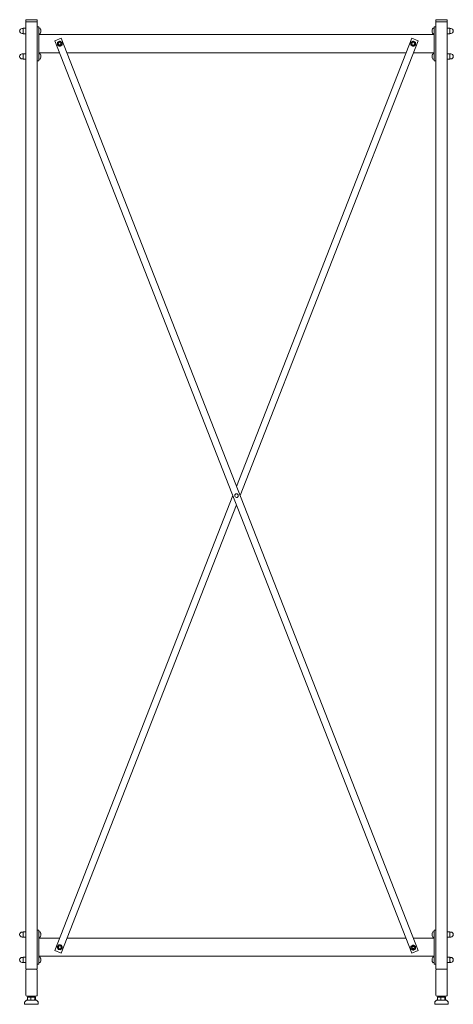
# Model space of a CAD drawing. Header units: millimetres. Extents: x -2180 to -1223, y -787 to 1385.
import ezdxf

# ---------------------------------------------------------------- set-up
doc = ezdxf.new("R2010")
doc.units = ezdxf.units.MM

msp = doc.modelspace()

# ---------------------------------------------------------------- linework, layer by layer
at = {"color": 0, "linetype": 'Continuous', "lineweight": 0}
for p, q in [((-2166.5, 1379.6), (-2164, 1379.6)), ((-2166.5, -709.4), (-2166.5, 1379.6)), ((-2166.4, 1383.6), (-2166.4, 1379.6)), ((-2163.9, 1384.6), (-2165.4, 1384.6)), ((-2144, 1379.6), (-2164, 1379.6)), ((-2163.9, 1384.6), (-2143.9, 1384.6)), ((-2144, 1379.6), (-2142.1, 1379.6)), ((-2142.4, 1384.6), (-2143.9, 1384.6)), ((-2142.1, 1379.6), (-2141.4, 1379.6)), ((-2141.5, -709.4), (-2141.5, 1379.6)), ((-2141.5, 1369.1), (-2137.5, 1369.1)), ((-2141.4, 1383.6), (-2141.4, 1379.6)), ((-2137.5, 1369.1), (-2137.5, 1358.1)), ((-1265.5, 1358.1), (-1265.5, 1369.1)), ((-1261.5, 1369.1), (-1265.5, 1369.1)), ((-1261.5, 1379.6), (-1259, 1379.6)), ((-1261.5, -709.4), (-1261.5, 1379.6)), ((-1261.4, 1383.6), (-1261.4, 1379.6)), ((-1258.9, 1384.6), (-1260.4, 1384.6)), ((-1239, 1379.6), (-1259, 1379.6)), ((-1258.9, 1384.6), (-1238.9, 1384.6)), ((-1239, 1379.6), (-1237.1, 1379.6)), ((-1237.4, 1384.6), (-1238.9, 1384.6)), ((-1237.1, 1379.6), (-1236.4, 1379.6)), ((-1236.5, -709.4), (-1236.5, 1379.6)), ((-1236.4, 1383.6), (-1236.4, 1379.6)), ((-2174.5, 1365.1), (-2172.5, 1365.1)), ((-2174.5, 1354.1), (-2172.5, 1354.1)), ((-2172.5, 1359.6), (-2172.5, 1365.6)), ((-2172.5, 1365.6), (-2166.5, 1365.6)), ((-2172.5, 1353.6), (-2172.5, 1359.6)), ((-2172.5, 1353.6), (-2166.5, 1353.6)), ((-2137.5, 1365.6), (-2135.1, 1365.6)), ((-2137.5, 1305.1), (-2137.5, 1358.1)), ((-2137.5, 1353.6), (-2135.1, 1353.6)), ((-2137.5, 1351.6), (-1265.5, 1351.6)), ((-2133, 1360.7), (-2133, 1361.1)), ((-2133, 1359.7), (-2133, 1360.5)), ((-2133, 1358.6), (-2133, 1359.4)), ((-2133, 1358.1), (-2133, 1358.4)), ((-1270, 1360.9), (-1270, 1360.3)), ((-1270, 1360.3), (-1269.5, 1360.3)), ((-1269.5, 1358.9), (-1270, 1358.9)), ((-1270, 1358.9), (-1270, 1358.2)), ((-1269.5, 1362.7), (-1269.6, 1362.7)), ((-1269.6, 1356.5), (-1269.5, 1356.5)), ((-1265.5, 1365.6), (-1267.8, 1365.6)), ((-1265.5, 1353.6), (-1267.8, 1353.6)), ((-1265.5, 1358.1), (-1265.5, 1305.1)), ((-1230.5, 1365.6), (-1236.5, 1365.6)), ((-1230.5, 1353.6), (-1236.5, 1353.6)), ((-1230.5, 1365.6), (-1230.5, 1359.6)), ((-1228.5, 1365.1), (-1230.5, 1365.1)), ((-1230.5, 1359.6), (-1230.5, 1353.6)), ((-1228.5, 1354.1), (-1230.5, 1354.1)), ((-2088.1, 1343.6), (-2102.1, 1338.2)), ((-2102.1, 1338.2), (-1314.8, -674.3)), ((-1300.8, -668.9), (-2088.1, 1343.6)), ((-1314.8, 1343.6), (-1701.5, 355.2)), ((-1693.4, 334.7), (-1300.8, 1338.2)), ((-1300.8, 1338.2), (-1314.8, 1343.6)), ((-2174.5, 1309.1), (-2172.5, 1309.1)), ((-2172.5, 1303.6), (-2172.5, 1309.6)), ((-2172.5, 1309.6), (-2166.5, 1309.6)), ((-2172.5, 1297.6), (-2172.5, 1303.6)), ((-2137.5, 1311.6), (-2091.7, 1311.6)), ((-2137.5, 1309.6), (-2135.1, 1309.6)), ((-2137.5, 1305.1), (-2137.5, 1294.1)), ((-2133, 1304.7), (-2133, 1305.1)), ((-2133, 1303.7), (-2133, 1304.5)), ((-2133, 1302.6), (-2133, 1303.4)), ((-2075.6, 1311.6), (-1327.3, 1311.6)), ((-1311.2, 1311.6), (-1265.5, 1311.6)), ((-1270, 1304.9), (-1270, 1304.3)), ((-1270, 1304.3), (-1269.5, 1304.3)), ((-1269.5, 1306.7), (-1269.6, 1306.7)), ((-1265.5, 1309.6), (-1267.8, 1309.6)), ((-1265.5, 1294.1), (-1265.5, 1305.1)), ((-1230.5, 1309.6), (-1236.5, 1309.6)), ((-1230.5, 1309.6), (-1230.5, 1303.6)), ((-1228.5, 1309.1), (-1230.5, 1309.1)), ((-1230.5, 1303.6), (-1230.5, 1297.6)), ((-2174.5, 1298.1), (-2172.5, 1298.1)), ((-2172.5, 1297.6), (-2166.5, 1297.6)), ((-2141.5, 1294.1), (-2137.5, 1294.1)), ((-2137.5, 1297.6), (-2135.1, 1297.6)), ((-2133, 1302.1), (-2133, 1302.4)), ((-1269.5, 1302.9), (-1270, 1302.9)), ((-1270, 1302.9), (-1270, 1302.2)), ((-1269.6, 1300.5), (-1269.5, 1300.5)), ((-1265.5, 1297.6), (-1267.8, 1297.6)), ((-1261.5, 1294.1), (-1265.5, 1294.1)), ((-1230.5, 1297.6), (-1236.5, 1297.6)), ((-1228.5, 1298.1), (-1230.5, 1298.1)), ((-1709.5, 334.7), (-2102.1, -668.9)), ((-2088.1, -674.3), (-1701.5, 314.1)), ((-2174.5, -627.9), (-2172.5, -627.9)), ((-2172.5, -633.4), (-2172.5, -627.4)), ((-2172.5, -627.4), (-2166.5, -627.4)), ((-2141.5, -623.9), (-2137.5, -623.9)), ((-2137.5, -623.9), (-2137.5, -634.9)), ((-2137.5, -627.4), (-2135.1, -627.4)), ((-1265.5, -627.4), (-1267.8, -627.4)), ((-1265.5, -634.9), (-1265.5, -623.9)), ((-1261.5, -623.9), (-1265.5, -623.9)), ((-1230.5, -627.4), (-1236.5, -627.4)), ((-1230.5, -627.4), (-1230.5, -627.9)), ((-1230.5, -627.9), (-1230.5, -639.4)), ((-1228.5, -627.9), (-1230.5, -627.9)), ((-2174.5, -638.9), (-2172.5, -638.9)), ((-2172.5, -639.4), (-2172.5, -633.4)), ((-2172.5, -639.4), (-2166.5, -639.4)), ((-2137.5, -687.9), (-2137.5, -634.9)), ((-2137.5, -639.4), (-2135.1, -639.4)), ((-2137.5, -641.4), (-2091.4, -641.4)), ((-2133, -632.3), (-2133, -631.9)), ((-2133, -633.3), (-2133, -632.5)), ((-2133, -634.4), (-2133, -633.6)), ((-2133, -634.9), (-2133, -634.6)), ((-2075.3, -641.4), (-1327.7, -641.4)), ((-1311.6, -641.4), (-1265.5, -641.4)), ((-1270, -632.1), (-1270, -632.7)), ((-1270, -632.7), (-1269.5, -632.7)), ((-1269.5, -634.1), (-1270, -634.1)), ((-1270, -634.1), (-1270, -634.8)), ((-1269.5, -630.3), (-1269.6, -630.3)), ((-1269.6, -636.5), (-1269.5, -636.5)), ((-1265.5, -639.4), (-1267.8, -639.4)), ((-1265.5, -634.9), (-1265.5, -687.9)), ((-1230.5, -639.4), (-1236.5, -639.4)), ((-1228.5, -638.9), (-1230.5, -638.9)), ((-2102.1, -668.9), (-2088.1, -674.3)), ((-1314.8, -674.3), (-1300.8, -668.9)), ((-2174.5, -683.9), (-2172.5, -683.9)), ((-2174.5, -694.9), (-2172.5, -694.9)), ((-2172.5, -689.4), (-2172.5, -683.4)), ((-2172.5, -683.4), (-2166.5, -683.4)), ((-2172.5, -695.4), (-2172.5, -689.4)), ((-2137.5, -681.4), (-1265.5, -681.4)), ((-2137.5, -683.4), (-2135.1, -683.4)), ((-2137.5, -687.9), (-2137.5, -698.9)), ((-2133, -688.3), (-2133, -687.9)), ((-2133, -689.3), (-2133, -688.5)), ((-2133, -690.4), (-2133, -689.6)), ((-2133, -690.9), (-2133, -690.6)), ((-1270, -688.1), (-1270, -688.7)), ((-1270, -688.7), (-1269.5, -688.7)), ((-1269.5, -690.1), (-1270, -690.1)), ((-1270, -690.1), (-1270, -690.8)), ((-1269.5, -686.3), (-1269.6, -686.3)), ((-1269.6, -692.5), (-1269.5, -692.5)), ((-1265.5, -683.4), (-1267.8, -683.4)), ((-1265.5, -698.9), (-1265.5, -687.9)), ((-1230.5, -683.4), (-1236.5, -683.4)), ((-1230.5, -683.4), (-1230.5, -683.9)), ((-1229.8, -683.6), (-1230.5, -683.6)), ((-1230.5, -683.9), (-1230.5, -695.4)), ((-1229.8, -686.5), (-1230.5, -686.5)), ((-1229.8, -692.3), (-1230.5, -692.3)), ((-1229.6, -683.9), (-1229.8, -683.6)), ((-1229.6, -694.9), (-1229.8, -695.2)), ((-1228.5, -683.9), (-1229.6, -683.9)), ((-1228.5, -694.9), (-1229.6, -694.9)), ((-2172.5, -695.4), (-2166.5, -695.4)), ((-2166.6, -767), (-2166.6, -712)), ((-2166.5, -709.4), (-2164, -709.4)), ((-2164.1, -709.5), (-2144.1, -709.5)), ((-2144, -709.4), (-2164, -709.4)), ((-2144, -709.4), (-2164, -709.4)), ((-2144, -709.4), (-2141.5, -709.4)), ((-2141.6, -712), (-2141.6, -767)), ((-2141.5, -698.9), (-2137.5, -698.9)), ((-2141.5, -766.9), (-2141.5, -711.9)), ((-2141.4, -766.8), (-2141.4, -711.8)), ((-2137.5, -695.4), (-2135.1, -695.4)), ((-1265.5, -695.4), (-1267.8, -695.4)), ((-1261.5, -698.9), (-1265.5, -698.9)), ((-1261.6, -767), (-1261.6, -712)), ((-1261.5, -709.4), (-1259, -709.4)), ((-1259.1, -709.5), (-1239.1, -709.5)), ((-1239, -709.4), (-1259, -709.4)), ((-1239, -709.4), (-1259, -709.4)), ((-1239, -709.4), (-1236.5, -709.4)), ((-1236.6, -712), (-1236.6, -767)), ((-1230.5, -695.4), (-1236.5, -695.4)), ((-1236.5, -766.9), (-1236.5, -711.9)), ((-1236.4, -766.8), (-1236.4, -711.8)), ((-1229.8, -695.2), (-1230.5, -695.2)), ((-2165, -778.3), (-2168.7, -782)), ((-2165, -778.3), (-2147.4, -778.3)), ((-2144.1, -769.5), (-2164.1, -769.5)), ((-2162.6, -771.4), (-2162.9, -771.4)), ((-2162.9, -771.4), (-2162.9, -777.6)), ((-2155.4, -771.4), (-2162.6, -771.4)), ((-2162.6, -771.4), (-2162.6, -777.6)), ((-2162.1, -778.2), (-2162.2, -778.1)), ((-2161.8, -778.3), (-2162.1, -778.2)), ((-2159, -771.4), (-2159, -770.4)), ((-2159, -771.4), (-2159, -770.6)), ((-2159, -770.6), (-2157.8, -771.2)), ((-2146.8, -771.4), (-2155.4, -771.4)), ((-2155.4, -771.4), (-2155.4, -777.6)), ((-2149, -769.8), (-2149, -769.7)), ((-2149, -769.9), (-2149, -769.8)), ((-2149, -771.4), (-2149, -771.2)), ((-2147.4, -778.3), (-2143, -778.3)), ((-2145.4, -771.4), (-2146.8, -771.4)), ((-2146.8, -771.4), (-2146.8, -777.6)), ((-2146.1, -778.3), (-2145.9, -778.2)), ((-2145.9, -778.2), (-2145.7, -778.1)), ((-2145.1, -771.4), (-2145.4, -771.4)), ((-2145.4, -771.4), (-2145.4, -777.6)), ((-2145.1, -771.4), (-2145.1, -777.6)), ((-2143, -778.3), (-2139.3, -782)), ((-1260, -778.3), (-1263.7, -782)), ((-1260, -778.3), (-1242.4, -778.3)), ((-1239.1, -769.5), (-1259.1, -769.5)), ((-1257.6, -771.4), (-1257.9, -771.4)), ((-1257.9, -771.4), (-1257.9, -777.6)), ((-1250.4, -771.4), (-1257.6, -771.4)), ((-1257.6, -771.4), (-1257.6, -777.6)), ((-1257.1, -778.2), (-1257.2, -778.1)), ((-1256.8, -778.3), (-1257.1, -778.2)), ((-1254, -771.4), (-1254, -770.4)), ((-1254, -771.4), (-1254, -770.6)), ((-1254, -770.6), (-1252.8, -771.2)), ((-1241.8, -771.4), (-1250.4, -771.4)), ((-1250.4, -771.4), (-1250.4, -777.6)), ((-1244, -769.8), (-1244, -769.7)), ((-1244, -769.9), (-1244, -769.8)), ((-1244, -771.4), (-1244, -771.2)), ((-1242.4, -778.3), (-1238, -778.3)), ((-1240.4, -771.4), (-1241.8, -771.4)), ((-1241.8, -771.4), (-1241.8, -777.6)), ((-1241.1, -778.3), (-1240.9, -778.2)), ((-1240.9, -778.2), (-1240.7, -778.1)), ((-1240.1, -771.4), (-1240.4, -771.4)), ((-1240.4, -771.4), (-1240.4, -777.6)), ((-1240.1, -771.4), (-1240.1, -777.6)), ((-1238, -778.3), (-1234.3, -782)), ((-2169, -782.7), (-2169, -786.3)), ((-2168, -787.3), (-2145.7, -787.3)), ((-2145.7, -787.3), (-2140, -787.3)), ((-2139, -782.7), (-2139, -786.3)), ((-1264, -782.7), (-1264, -786.3)), ((-1263, -787.3), (-1240.7, -787.3)), ((-1240.7, -787.3), (-1235, -787.3)), ((-1234, -782.7), (-1234, -786.3))]:
    msp.add_line(p, q, dxfattribs=at)
at = {"color": 0, "linetype": 'Continuous', "lineweight": 0, "extrusion": (0, 0, -1)}
for centre, radius, start, end in [((2165.4, 1383.6), 1, 0, 90), ((2142.4, 1383.6), 1, 90, 180), ((1260.4, 1383.6), 1, 0, 90), ((1237.4, 1383.6), 1, 90, 180), ((2174.5, 1359.6), 5.5, 270, 90), ((2135.1, 1365), 0.54, 90, 144.7485), ((2135.1, 1354.1), 0.54, 215.2515, 270), ((2142.9, 1359.6), 10, 144.7485, 169.2842), ((2142.9, 1359.6), 10, 190.7158, 215.2515), ((1260.1, 1359.6), 9.97, 7.7067, 18.0605), ((1260.1, 1359.6), 9.97, 341.9395, 352.2933), ((1260.1, 1359.6), 10, 324.7485, 341.9181), ((1267.8, 1365), 0.54, 35.2515, 90), ((1267.8, 1354.1), 0.54, 270, 324.7485), ((1228.5, 1359.6), 5.5, 90, 270), ((2091.5, 1331.6), 5, 0, 60), ((2091.5, 1331.6), 5, 300, 0), ((2091.5, 1331.6), 5, 60, 120), ((2091.5, 1331.6), 2.5, 0, 180), ((2091.5, 1331.6), 2.5, 180, 0), ((2091.5, 1331.6), 5, 240, 300), ((2091.5, 1331.6), 5, 180, 240), ((1311.5, 1331.6), 5, 0, 60), ((1311.5, 1331.6), 5, 300, 0), ((1311.5, 1331.6), 3, 0, 180), ((1311.5, 1331.6), 3, 180, 0), ((1311.5, 1331.6), 5, 60, 120), ((1311.5, 1331.6), 5, 240, 300), ((1311.5, 1331.6), 5, 180, 240), ((2174.5, 1303.6), 5.5, 270, 90), ((2135.1, 1309), 0.54, 90, 144.7485), ((2142.9, 1303.6), 10, 144.7485, 169.2842), ((1260.1, 1303.6), 9.97, 7.7067, 18.0605), ((1267.8, 1309), 0.54, 35.2515, 90), ((1228.5, 1303.6), 5.5, 90, 270), ((2135.1, 1298.1), 0.54, 215.2515, 270), ((2142.9, 1303.6), 10, 190.7158, 215.2515), ((1260.1, 1303.6), 9.97, 341.9395, 352.2933), ((1260.1, 1303.6), 10, 324.7485, 341.9181), ((1267.8, 1298.1), 0.54, 270, 324.7485), ((2174.5, -633.4), 5.5, 270, 90), ((2135.1, -628), 0.54, 90, 144.7485), ((2142.9, -633.4), 10, 144.7485, 169.2842), ((1267.8, -628), 0.54, 35.2515, 90), ((1228.5, -633.4), 5.5, 90, 180), ((2135.1, -638.9), 0.54, 215.2515, 270), ((2142.9, -633.4), 10, 190.7158, 215.2515), ((1260.1, -633.4), 9.97, 7.7067, 18.0605), ((1260.1, -633.4), 9.97, 341.9395, 352.2933), ((1260.1, -633.4), 10, 324.7485, 341.9181), ((1267.8, -638.9), 0.54, 270, 324.7485), ((1228.5, -633.4), 5.5, 180, 270), ((2091.5, -661.4), 5, 337.4773, 37.4773), ((2091.5, -661.4), 5, 277.4773, 337.4773), ((2091.5, -661.4), 5, 37.4773, 97.4773), ((2091.5, -661.4), 3, 0, 180), ((2091.5, -661.4), 3, 180, 0), ((2091.5, -661.4), 5, 217.4773, 277.4773), ((2091.5, -661.4), 5, 97.4773, 157.4773), ((2091.5, -661.4), 5, 157.4773, 217.4773), ((1311.5, -662.3), 5, 0, 60), ((1311.5, -662.3), 5, 300, 0), ((1311.5, -662.3), 5, 60, 120), ((1311.5, -662.3), 2.5, 0, 180), ((1311.5, -662.3), 2.5, 180, 0), ((1311.5, -662.3), 5, 240, 300), ((1311.5, -661.4), 3, 222.5244, 317.4756), ((1311.5, -662.3), 5, 180, 240), ((2174.5, -689.4), 5.5, 270, 90), ((2135.1, -684), 0.54, 90, 144.7485), ((2142.9, -689.4), 10, 144.7485, 169.2842), ((2142.9, -689.4), 10, 190.7158, 215.2515), ((1260.1, -689.4), 9.97, 7.7067, 18.0605), ((1260.1, -689.4), 9.97, 341.9395, 352.2933), ((1260.1, -689.4), 10, 324.7485, 341.9181), ((1267.8, -684), 0.54, 35.2515, 90), ((1228.5, -689.4), 5.5, 90, 180), ((1228.5, -689.4), 5.5, 180, 270), ((2164.1, -712), 2.5, 0, 90), ((2144.1, -712), 2.5, 90, 180), ((2135.1, -694.9), 0.54, 215.2515, 270), ((1267.8, -694.9), 0.54, 270, 324.7485), ((1259.1, -712), 2.5, 0, 90), ((1239.1, -712), 2.5, 90, 180), ((2164.1, -767), 2.5, 270, 0), ((2144.1, -767), 2.5, 180, 270), ((1259.1, -767), 2.5, 270, 0), ((1239.1, -767), 2.5, 180, 270), ((2168, -782.7), 1, 360, 45), ((2168, -786.3), 1, 270, 360), ((2140, -786.3), 1, 180, 270), ((2140, -782.7), 1, 135, 180), ((1263, -782.7), 1, 360, 45), ((1263, -786.3), 1, 270, 0), ((1235, -786.3), 1, 180, 270), ((1235, -782.7), 1, 135, 180)]:
    msp.add_arc(centre, radius, start, end, dxfattribs=at)
at = {"color": 0, "linetype": 'Continuous', "lineweight": 0}
for centre, radius, start, end in [((-1260.1, 1359.6), 10, 144.7485, 161.9181), ((-2091.5, 1331.6), 3, 0, 180), ((-2091.5, 1331.6), 3, 180, 0), ((-2091.5, 1331.6), 5, 0, 60), ((-1311.5, 1331.6), 5, 0, 60), ((-1260.1, 1303.6), 10, 144.7485, 161.9181), ((-1701.5, 334.7), 4, 21.3655, 201.3655), ((-1701.5, 334.7), 4, 201.3655, 21.3655), ((-1260.1, -633.4), 10, 144.7485, 161.9181), ((-1311.5, -662.3), 3, 0, 180), ((-1311.5, -662.3), 3, 180, 0), ((-1311.5, -662.3), 5, 0, 60), ((-1260.1, -689.4), 10, 144.7485, 161.9181), ((-2164, -711.9), 2.5, 90, 136.6208), ((-2163.9, -711.8), 2.5, 106.2602, 136.6208), ((-2144, -711.9), 2.5, 0, 90), ((-2143.9, -711.8), 2.5, 0, 73.7398), ((-1259, -711.9), 2.5, 90, 136.6208), ((-1258.9, -711.8), 2.5, 106.2602, 136.6208), ((-1239, -711.9), 2.5, 0, 90), ((-1238.9, -711.8), 2.5, 0, 73.7398), ((-2144, -766.9), 2.5, 313.3792, 0), ((-2143.9, -766.8), 2.5, 313.3792, 0), ((-1239, -766.9), 2.5, 313.3792, 0), ((-1238.9, -766.8), 2.5, 313.3792, 0)]:
    msp.add_arc(centre, radius, start, end, dxfattribs=at)
for centre, major_axis, ratio, start_param, end_param in [((-2142.2, 1358.4), (8.71, 4.7), 0.34173, -0.254138, -0.110468), ((-2142.9, 1359.9), (9.97, 0), 0.924225, 0.134507, 0.315215), ((-2142.2, 1360.1), (-6.01, 7.85), 0.82712, -2.317764, -2.245929), ((-2142.9, 1358.9), (9.97, 0), 0.381849, -0.315215, -0.134507), ((-2142.2, 1360.1), (-6.01, 7.85), 0.82712, -2.389599, -2.317764), ((-2142.9, 1358.9), (9.97, 0), 0.381849, 0.134507, 0.173146), ((-2142.9, 1359.9), (9.97, 0), 0.924225, -0.156527, -0.134507), ((-1260.7, 1359.6), (0, -9.89), 0.894934, -1.642631, -1.498961), ((-2142.2, 1302.4), (8.71, 4.7), 0.34173, -0.254138, -0.110468), ((-2142.9, 1303.9), (9.97, 0), 0.924225, 0.134507, 0.315215), ((-2142.9, 1302.9), (9.97, 0), 0.381849, 0.134507, 0.173146), ((-1260.7, 1303.6), (0, -9.89), 0.894934, -1.642631, -1.498961), ((-2142.2, 1304.1), (-6.01, 7.85), 0.82712, -2.317764, -2.245929), ((-2142.9, 1302.9), (9.97, 0), 0.381849, -0.315215, -0.134507), ((-2142.2, 1304.1), (-6.01, 7.85), 0.82712, -2.389599, -2.317764), ((-2142.9, 1303.9), (9.97, 0), 0.924225, -0.156527, -0.134507), ((-2142.2, -634.6), (8.71, 4.7), 0.34173, -0.254138, -0.110468), ((-2142.9, -633.1), (9.97, 0), 0.924225, 0.134507, 0.315215), ((-2142.2, -632.9), (-6.01, 7.85), 0.82712, -2.317764, -2.245929), ((-2142.9, -634.1), (9.97, 0), 0.381849, -0.315215, -0.134507), ((-2142.2, -632.9), (-6.01, 7.85), 0.82712, -2.389599, -2.317764), ((-2142.9, -634.1), (9.97, 0), 0.381849, 0.134507, 0.173146), ((-2142.9, -633.1), (9.97, 0), 0.924225, -0.156527, -0.134507), ((-1260.7, -633.4), (0, -9.89), 0.894934, -1.642631, -1.498961), ((-2142.2, -690.6), (8.71, 4.7), 0.34173, -0.254138, -0.110468), ((-2142.9, -689.1), (9.97, 0), 0.924225, 0.134507, 0.315215), ((-2142.2, -688.9), (-6.01, 7.85), 0.82712, -2.317764, -2.245929), ((-2142.9, -690.1), (9.97, 0), 0.381849, -0.315215, -0.134507), ((-2142.2, -688.9), (-6.01, 7.85), 0.82712, -2.389599, -2.317764), ((-2142.9, -690.1), (9.97, 0), 0.381849, 0.134507, 0.173146), ((-2142.9, -689.1), (9.97, 0), 0.924225, -0.156527, -0.134507), ((-1260.7, -689.4), (0, -9.89), 0.894934, -1.642631, -1.498961), ((-2156.3, -772), (-2.64, 1.38), 0.103815, 0.009383, 0.020729), ((-1251.3, -772), (-2.64, 1.38), 0.103815, 0.009383, 0.020729)]:
    msp.add_ellipse(centre, major_axis=major_axis, ratio=ratio, start_param=start_param, end_param=end_param, dxfattribs=at)
at = {"color": 0, "linetype": 'Continuous', "lineweight": 0, "extrusion": (0, 0, -1)}
for centre, ratio, start_param, end_param in [((-2142.9, 1359.3), 0.924225, -0.315215, -0.134507), ((-2142.9, 1360.2), 0.381849, 0.134507, 0.315215), ((-2142.9, 1359.3), 0.924225, 0.134507, 0.173146), ((-2142.9, 1303.3), 0.924225, -0.315215, -0.134507), ((-2142.9, 1304.2), 0.381849, 0.134507, 0.315215), ((-2142.9, 1303.3), 0.924225, 0.134507, 0.173146), ((-2142.9, -633.7), 0.924225, -0.315215, -0.134507), ((-2142.9, -632.8), 0.381849, 0.134507, 0.315215), ((-2142.9, -633.7), 0.924225, 0.134507, 0.173146), ((-2142.9, -689.7), 0.924225, -0.315215, -0.134507), ((-2142.9, -688.8), 0.381849, 0.134507, 0.315215), ((-2142.9, -689.7), 0.924225, 0.134507, 0.173146)]:
    msp.add_ellipse(centre, major_axis=(9.97, 0), ratio=ratio, start_param=start_param, end_param=end_param, dxfattribs=at)
at = {"color": 0, "linetype": 'Continuous', "lineweight": 0}
for points, weights in [([(-2133, 1358.6), (-2133.2, 1358.6), (-2133.4, 1358.6)], [1.00334830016, 1.00388693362, 1.00432353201]), ([(-2133, 1358.4), (-2133.2, 1358.4), (-2133.4, 1358.4)], [1.00334830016, 1.00388237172, 1.00431612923]), ([(-2133.1, 1361.1), (-2133, 1361.1), (-2133, 1361.1)], [1.00360988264, 1.00348224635, 1.00334830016]), ([(-2133.1, 1359.4), (-2133, 1359.4), (-2133, 1359.4)], [1.00371542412, 1.00353820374, 1.00334830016]), ([(-2133, 1360.7), (-2133, 1360.7), (-2133, 1360.7)], [1.00334830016, 1.00339274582, 1.00343649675]), ([(-2096.5, 1334.5), (-2095.1, 1335.2), (-2094, 1335.9)], [2.06966679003, 2.22975607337, 2.22975607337]), ([(-2096.5, 1331.6), (-2096.5, 1332.9), (-2096.5, 1334.5)], [2.22975607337, 2.22975607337, 2.06966679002]), ([(-2096.5, 1328.7), (-2096.5, 1330.2), (-2096.5, 1331.6)], [2.06966679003, 2.22975607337, 2.22975607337]), ([(-2094, 1327.3), (-2095.1, 1327.9), (-2096.5, 1328.7)], [2.22975607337, 2.22975607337, 2.06966679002]), ([(-2094, 1335.9), (-2092.8, 1336.6), (-2091.5, 1337.4)], [2.22975607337, 2.22975607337, 2.06966679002]), ([(-2091.5, 1325.8), (-2092.8, 1326.6), (-2094, 1327.3)], [2.06966679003, 2.22975607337, 2.22975607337]), ([(-2091.5, 1337.4), (-2090.1, 1336.6), (-2089, 1335.9)], [2.06966679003, 2.22975607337, 2.22975607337]), ([(-2089, 1327.3), (-2090.1, 1326.6), (-2091.5, 1325.8)], [2.22975607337, 2.22975607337, 2.06966679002]), ([(-2089, 1335.9), (-2087.8, 1335.2), (-2086.5, 1334.5)], [2.22975607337, 2.22975607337, 2.06966679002]), ([(-2086.5, 1328.7), (-2087.8, 1327.9), (-2089, 1327.3)], [2.06966679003, 2.22975607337, 2.22975607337]), ([(-2086.5, 1331.6), (-2086.5, 1332.9), (-2086.5, 1334.5)], [2.22975607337, 2.22975607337, 2.06966679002]), ([(-2086.5, 1328.7), (-2086.5, 1330.2), (-2086.5, 1331.6)], [2.06966679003, 2.22975607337, 2.22975607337]), ([(-1316.5, 1334.5), (-1315.1, 1335.2), (-1314, 1335.9)], [2.06966679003, 2.22975607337, 2.22975607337]), ([(-1316.5, 1331.6), (-1316.5, 1332.9), (-1316.5, 1334.5)], [2.22975607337, 2.22975607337, 2.06966679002]), ([(-1316.5, 1328.7), (-1316.5, 1330.2), (-1316.5, 1331.6)], [2.06966679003, 2.22975607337, 2.22975607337]), ([(-1314, 1327.3), (-1315.1, 1327.9), (-1316.5, 1328.7)], [2.22975607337, 2.22975607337, 2.06966679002]), ([(-1314, 1335.9), (-1312.8, 1336.6), (-1311.5, 1337.4)], [2.22975607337, 2.22975607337, 2.06966679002]), ([(-1311.5, 1325.8), (-1312.8, 1326.6), (-1314, 1327.3)], [2.06966679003, 2.22975607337, 2.22975607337]), ([(-1311.5, 1337.4), (-1310.1, 1336.6), (-1309, 1335.9)], [2.06966679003, 2.22975607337, 2.22975607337]), ([(-1309, 1327.3), (-1310.1, 1326.6), (-1311.5, 1325.8)], [2.22975607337, 2.22975607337, 2.06966679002]), ([(-1309, 1335.9), (-1307.8, 1335.2), (-1306.5, 1334.5)], [2.22975607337, 2.22975607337, 2.06966679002]), ([(-1306.5, 1328.7), (-1307.8, 1327.9), (-1309, 1327.3)], [2.06966679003, 2.22975607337, 2.22975607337]), ([(-1306.5, 1331.6), (-1306.5, 1332.9), (-1306.5, 1334.5)], [2.22975607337, 2.22975607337, 2.06966679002]), ([(-1306.5, 1328.7), (-1306.5, 1330.2), (-1306.5, 1331.6)], [2.06966679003, 2.22975607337, 2.22975607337]), ([(-2133.1, 1305.1), (-2133, 1305.1), (-2133, 1305.1)], [1.00360988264, 1.00348224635, 1.00334830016]), ([(-2133.1, 1303.4), (-2133, 1303.4), (-2133, 1303.4)], [1.00371542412, 1.00353820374, 1.00334830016]), ([(-2133, 1304.7), (-2133, 1304.7), (-2133, 1304.7)], [1.00334830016, 1.00339274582, 1.00343649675]), ([(-2133, 1302.6), (-2133.2, 1302.6), (-2133.4, 1302.6)], [1.00334830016, 1.00388693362, 1.00432353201]), ([(-2133, 1302.4), (-2133.2, 1302.4), (-2133.4, 1302.4)], [1.00334830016, 1.00388237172, 1.00431612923]), ([(-2133, -634.4), (-2133.2, -634.4), (-2133.4, -634.4)], [1.00334830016, 1.00388693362, 1.00432353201]), ([(-2133, -634.6), (-2133.2, -634.6), (-2133.4, -634.6)], [1.00334830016, 1.00388237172, 1.00431612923]), ([(-2133.1, -631.9), (-2133, -631.9), (-2133, -631.9)], [1.00360988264, 1.00348224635, 1.00334830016]), ([(-2133.1, -633.6), (-2133, -633.6), (-2133, -633.6)], [1.00371542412, 1.00353820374, 1.00334830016]), ([(-2133, -632.3), (-2133, -632.3), (-2133, -632.3)], [1.00334830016, 1.00339274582, 1.00343649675]), ([(-2095.4, -658.4), (-2096.2, -659.4), (-2097.2, -660.7)], [2.22975607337, 2.22975607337, 2.06966679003]), ([(-2096.1, -663.3), (-2096.6, -662.1), (-2097.2, -660.7)], [2.22975607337, 2.22975607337, 2.06966679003]), ([(-2095, -666), (-2095.6, -664.6), (-2096.1, -663.3)], [2.06966679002, 2.22975607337, 2.22975607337]), ([(-2093.7, -656.1), (-2094.6, -657.3), (-2095.4, -658.4)], [2.06966679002, 2.22975607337, 2.22975607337]), ([(-2095, -666), (-2093.4, -666.2), (-2092.1, -666.4)], [2.06966679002, 2.22975607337, 2.22975607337]), ([(-2090.8, -656.5), (-2092.1, -656.3), (-2093.7, -656.1)], [2.22975607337, 2.22975607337, 2.06966679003]), ([(-2092.1, -666.4), (-2090.8, -666.5), (-2089.3, -666.8)], [2.22975607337, 2.22975607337, 2.06966679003]), ([(-2088, -656.8), (-2089.5, -656.6), (-2090.8, -656.5)], [2.06966679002, 2.22975607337, 2.22975607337]), ([(-2089.3, -666.8), (-2088.3, -665.5), (-2087.5, -664.5)], [2.06966679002, 2.22975607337, 2.22975607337]), ([(-2086.8, -659.5), (-2087.4, -658.3), (-2088, -656.8)], [2.22975607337, 2.22975607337, 2.06966679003]), ([(-2087.5, -664.5), (-2086.7, -663.4), (-2085.7, -662.2)], [2.22975607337, 2.22975607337, 2.06966679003]), ([(-2085.7, -662.2), (-2086.3, -660.7), (-2086.8, -659.5)], [2.06966679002, 2.22975607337, 2.22975607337]), ([(-1316.5, -659.4), (-1315.1, -658.6), (-1314, -657.9)], [2.06966679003, 2.22975607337, 2.22975607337]), ([(-1316.5, -662.3), (-1316.5, -660.9), (-1316.5, -659.4)], [2.22975607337, 2.22975607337, 2.06966679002]), ([(-1316.5, -665.2), (-1316.5, -663.6), (-1316.5, -662.3)], [2.06966679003, 2.22975607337, 2.22975607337]), ([(-1314, -666.6), (-1315.1, -665.9), (-1316.5, -665.2)], [2.22975607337, 2.22975607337, 2.06966679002]), ([(-1314, -657.9), (-1312.8, -657.3), (-1311.5, -656.5)], [2.22975607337, 2.22975607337, 2.06966679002]), ([(-1311.5, -668.1), (-1312.8, -667.3), (-1314, -666.6)], [2.06966679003, 2.22975607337, 2.22975607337]), ([(-1311.5, -656.5), (-1310.1, -657.3), (-1309, -657.9)], [2.06966679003, 2.22975607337, 2.22975607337]), ([(-1309, -666.6), (-1310.1, -667.3), (-1311.5, -668.1)], [2.22975607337, 2.22975607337, 2.06966679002]), ([(-1309, -657.9), (-1307.8, -658.6), (-1306.5, -659.4)], [2.22975607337, 2.22975607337, 2.06966679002]), ([(-1306.5, -665.2), (-1307.8, -665.9), (-1309, -666.6)], [2.06966679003, 2.22975607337, 2.22975607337]), ([(-1306.5, -662.3), (-1306.5, -660.9), (-1306.5, -659.4)], [2.22975607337, 2.22975607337, 2.06966679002]), ([(-1306.5, -665.2), (-1306.5, -663.6), (-1306.5, -662.3)], [2.06966679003, 2.22975607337, 2.22975607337]), ([(-2133, -690.4), (-2133.2, -690.4), (-2133.4, -690.4)], [1.00334830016, 1.00388693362, 1.00432353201]), ([(-2133, -690.6), (-2133.2, -690.6), (-2133.4, -690.6)], [1.00334830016, 1.00388237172, 1.00431612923]), ([(-2133.1, -687.9), (-2133, -687.9), (-2133, -687.9)], [1.00360988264, 1.00348224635, 1.00334830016]), ([(-2133.1, -689.6), (-2133, -689.6), (-2133, -689.6)], [1.00371542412, 1.00353820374, 1.00334830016]), ([(-2133, -688.3), (-2133, -688.3), (-2133, -688.3)], [1.00334830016, 1.00339274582, 1.00343649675]), ([(-1229.8, -683.6), (-1229.7, -683.8), (-1229.6, -683.9)], [2.06966679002, 2.09937932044, 2.12357721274]), ([(-1229.6, -686.2), (-1229.7, -686.4), (-1229.8, -686.5)], [2.12357721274, 2.09937932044, 2.06966679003]), ([(-1229.6, -687.1), (-1229.7, -686.8), (-1229.8, -686.5)], [2.12357721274, 2.09937932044, 2.06966679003]), ([(-1229.8, -692.3), (-1229.7, -692), (-1229.6, -691.7)], [2.06966679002, 2.09937932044, 2.12357721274]), ([(-1229.8, -692.3), (-1229.7, -692.5), (-1229.6, -692.6)], [2.06966679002, 2.09937932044, 2.12357721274]), ([(-1229.6, -694.9), (-1229.7, -695), (-1229.8, -695.2)], [2.12357721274, 2.09937932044, 2.06966679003]), ([(-2162.1, -778.1), (-2162.5, -778), (-2162.9, -777.6)], [2.02275312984, 1.98830977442, 1.8968336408]), ([(-2155.4, -777.6), (-2159, -778.7), (-2162.6, -777.6)], [1.8968336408, 2.19027482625, 1.8968336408]), ([(-2162.6, -777.6), (-2162.3, -778), (-2162.1, -778.2)], [1.8968336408, 2.00127413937, 2.03137048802]), ([(-2146.8, -777.6), (-2151.1, -778.7), (-2155.4, -777.6)], [1.8968336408, 2.19027482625, 1.8968336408]), ([(-2145.4, -777.6), (-2146.1, -778.7), (-2146.8, -777.6)], [1.8968336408, 2.19027482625, 1.8968336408]), ([(-2145.7, -778.1), (-2145.4, -777.9), (-2145.1, -777.6)], [2.01178738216, 1.97528380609, 1.8968336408]), ([(-2145.1, -777.6), (-2145.3, -777.7), (-2145.4, -777.7)], [1.8968336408, 1.91053514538, 1.92295713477]), ([(-1257.1, -778.1), (-1257.5, -778), (-1257.9, -777.6)], [2.02275312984, 1.98830977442, 1.8968336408]), ([(-1250.4, -777.6), (-1254, -778.7), (-1257.6, -777.6)], [1.8968336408, 2.19027482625, 1.8968336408]), ([(-1257.6, -777.6), (-1257.3, -778), (-1257.1, -778.2)], [1.8968336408, 2.00127413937, 2.03137048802]), ([(-1241.8, -777.6), (-1246.1, -778.7), (-1250.4, -777.6)], [1.8968336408, 2.19027482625, 1.8968336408]), ([(-1240.4, -777.6), (-1241.1, -778.7), (-1241.8, -777.6)], [1.8968336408, 2.19027482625, 1.8968336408]), ([(-1240.7, -778.1), (-1240.4, -777.9), (-1240.1, -777.6)], [2.01178738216, 1.97528380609, 1.8968336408]), ([(-1240.1, -777.6), (-1240.3, -777.7), (-1240.4, -777.7)], [1.8968336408, 1.91053514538, 1.92295713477])]:
    msp.add_rational_spline(points, weights, degree=2, dxfattribs=at)
for points, knots in [([(-2159, -770.4), (-2159, -770.4), (-2159, -770.4), (-2158.9, -770.4), (-2158.9, -770.4), (-2158.8, -770.4), (-2158.7, -770.4), (-2158.6, -770.3)], [-0.1850384, -0.1850384, -0.1850384, -0.1850384, -0.1593733, -0.1593733, -0.0901137, -0.0901137, -0.000001, -0.000001, -0.000001, -0.000001]), ([(-2158.8, -770.5), (-2158.9, -770.5), (-2158.9, -770.6), (-2158.9, -770.6), (-2158.9, -770.6), (-2158.9, -770.6), (-2158.9, -770.6), (-2158.9, -770.6), (-2158.9, -770.6), (-2158.9, -770.6), (-2158.9, -770.6), (-2158.9, -770.6), (-2158.9, -770.6), (-2158.9, -770.6), (-2158.9, -770.6), (-2158.9, -770.6), (-2158.9, -770.6), (-2158.9, -770.6), (-2158.9, -770.6), (-2158.9, -770.6), (-2158.9, -770.6), (-2158.9, -770.6), (-2158.9, -770.6), (-2158.9, -770.6), (-2158.9, -770.6), (-2158.9, -770.6), (-2159, -770.6), (-2159, -770.6), (-2159, -770.6), (-2159, -770.6)], [-0.09358513, -0.09358513, -0.09358513, -0.09358513, -0.046834, -0.046834, -0.04068364, -0.04068364, -0.03950144, -0.03950144, -0.03884852, -0.03884852, -0.03798625, -0.03798625, -0.0376882, -0.0376882, -0.03748433, -0.03748433, -0.037298, -0.037298, -0.03704844, -0.03704844, -0.03658271, -0.03658271, -0.03404776, -0.03404776, -0.02958647, -0.02958647, -0.01533148, -0.01533148, 0, 0, 0, 0]), ([(-2158.6, -770.5), (-2158.6, -770.5), (-2158.7, -770.5), (-2158.7, -770.5), (-2158.7, -770.5), (-2158.7, -770.5), (-2158.7, -770.5), (-2158.7, -770.5), (-2158.7, -770.5), (-2158.7, -770.5), (-2158.7, -770.5), (-2158.7, -770.5), (-2158.7, -770.5), (-2158.7, -770.5), (-2158.7, -770.5), (-2158.8, -770.5), (-2158.8, -770.5), (-2158.8, -770.5)], [-0.07521373, -0.07521373, -0.07521373, -0.07521373, -0.06580029, -0.06580029, -0.05970517, -0.05970517, -0.05570177, -0.05570177, -0.05242522, -0.05242522, -0.04923706, -0.04923706, -0.04516165, -0.04516165, -0.03773069, -0.03773069, 0, 0, 0, 0]), ([(-2158.6, -770.3), (-2158.6, -770.3), (-2158.6, -770.3), (-2158.5, -770.3), (-2158.4, -770.3), (-2158.3, -770.3), (-2158.2, -770.3), (-2157.9, -770.3), (-2157.7, -770.3), (-2157.4, -770.2), (-2157.4, -770.2), (-2157.2, -770.2), (-2157, -770.2), (-2156.8, -770.2), (-2156.6, -770.2), (-2156.2, -770.2), (-2156, -770.2), (-2155.7, -770.1), (-2155.6, -770.1), (-2155.4, -770.1), (-2155.2, -770.1), (-2155, -770.1), (-2154.8, -770.1), (-2154.4, -770.1), (-2154.2, -770.1), (-2153.8, -770), (-2153.6, -770), (-2153.1, -770), (-2153, -770), (-2152.6, -770), (-2152.4, -770), (-2151.9, -770), (-2151.7, -769.9), (-2151.4, -769.9), (-2151.3, -769.9), (-2151, -769.9), (-2150.8, -769.9), (-2150.5, -769.9), (-2150.4, -769.9), (-2150.1, -769.8), (-2150, -769.8), (-2149.8, -769.8), (-2149.8, -769.8), (-2149.7, -769.8), (-2149.6, -769.8), (-2149.4, -769.8), (-2149.3, -769.8), (-2149.2, -769.7), (-2149.1, -769.7), (-2149.1, -769.7), (-2149, -769.7), (-2149, -769.7), (-2149, -769.7), (-2149, -769.7), (-2149, -769.7), (-2149, -769.7)], [-1.573078, -1.573078, -1.573078, -1.573078, -1.545107, -1.545107, -1.505866, -1.505866, -1.453467, -1.453467, -1.363119, -1.363119, -1.335456, -1.335456, -1.284438, -1.284438, -1.233286, -1.233286, -1.159823, -1.159823, -1.125957, -1.125957, -1.089344, -1.089344, -1.035833, -1.035833, -0.97927, -0.97927, -0.905947, -0.905947, -0.850815, -0.850815, -0.786285, -0.786285, -0.718453, -0.718453, -0.677282, -0.677282, -0.605485, -0.605485, -0.549329, -0.549329, -0.493396, -0.493396, -0.461351, -0.461351, -0.429154, -0.429154, -0.353687, -0.353687, -0.303532, -0.303532, -0.248424, -0.248424, -0.218975, -0.218975, -0.143694, -0.143694, -0.143694, -0.143694]), ([(-2149, -769.8), (-2149, -769.8), (-2149, -769.8), (-2149, -769.9), (-2149.1, -769.9), (-2149.1, -769.9), (-2149.2, -769.9), (-2149.2, -769.9), (-2149.3, -769.9), (-2149.4, -769.9), (-2149.5, -769.9), (-2149.7, -770), (-2149.8, -770), (-2150, -770), (-2150.1, -770), (-2150.3, -770), (-2150.3, -770), (-2150.6, -770), (-2150.7, -770), (-2151, -770.1), (-2151.2, -770.1), (-2151.5, -770.1), (-2151.7, -770.1), (-2152, -770.1), (-2152.1, -770.1), (-2152.3, -770.1), (-2152.4, -770.1), (-2152.7, -770.2), (-2152.9, -770.2), (-2153.3, -770.2), (-2153.5, -770.2), (-2153.9, -770.2), (-2154.1, -770.2), (-2154.4, -770.2), (-2154.5, -770.2), (-2155, -770.3), (-2155.3, -770.3), (-2155.8, -770.3), (-2156, -770.3), (-2156.3, -770.3), (-2156.4, -770.3), (-2156.6, -770.3), (-2156.8, -770.4), (-2157.1, -770.4), (-2157.2, -770.4), (-2157.5, -770.4), (-2157.7, -770.4), (-2157.8, -770.4), (-2157.9, -770.4), (-2157.9, -770.4), (-2158, -770.4), (-2158.1, -770.4), (-2158.1, -770.4), (-2158.2, -770.5), (-2158.3, -770.5), (-2158.3, -770.5), (-2158.3, -770.5), (-2158.4, -770.5), (-2158.4, -770.5), (-2158.4, -770.5), (-2158.4, -770.5), (-2158.5, -770.5), (-2158.6, -770.5), (-2158.6, -770.5)], [-1.38784, -1.38784, -1.38784, -1.38784, -1.347774, -1.347774, -1.260921, -1.260921, -1.232941, -1.232941, -1.187223, -1.187223, -1.135149, -1.135149, -1.079563, -1.079563, -1.031578, -1.031578, -0.996913, -0.996913, -0.932843, -0.932843, -0.873675, -0.873675, -0.82016, -0.82016, -0.786587, -0.786587, -0.751291, -0.751291, -0.684491, -0.684491, -0.632505, -0.632505, -0.571007, -0.571007, -0.533114, -0.533114, -0.438499, -0.438499, -0.367481, -0.367481, -0.342391, -0.342391, -0.270478, -0.270478, -0.23741, -0.23741, -0.160864, -0.160864, -0.148496, -0.148496, -0.132572, -0.132572, -0.097125, -0.097125, -0.078768, -0.078768, -0.067506, -0.067506, -0.056986, -0.056986, -0.044753, -0.044753, -0.000001, -0.000001, -0.000001, -0.000001]), ([(-2158.1, -771.4), (-2158, -771.4), (-2157.9, -771.3), (-2157.8, -771.3), (-2157.8, -771.2), (-2157.8, -771.2)], [0.7224346, 0.7224346, 0.7224346, 0.7224346, 1.0334832, 1.0334832, 1.0970899, 1.0970899, 1.0970899, 1.0970899]), ([(-2156, -769.5), (-2156.2, -769.5), (-2156.8, -769.6), (-2157.5, -769.6), (-2157.7, -769.7), (-2157.8, -769.7)], [0.934183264, 0.934183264, 0.934183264, 0.934183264, 0.935518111, 0.939424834, 0.942263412, 0.942263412, 0.942263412, 0.942263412]), ([(-2150.1, -770.5), (-2150.2, -770.5), (-2150.3, -770.6), (-2151.1, -770.7), (-2152.4, -770.8), (-2154.1, -770.9), (-2155.8, -771), (-2156.9, -771.1), (-2157.4, -771.1), (-2157.7, -771.2), (-2157.8, -771.2), (-2157.8, -771.2)], [0.9726806, 0.9726806, 0.9726806, 0.9726806, 0.97457668, 0.97848321, 0.9823899, 0.98629606, 0.99020234, 0.99410665, 0.99607143, 0.99803915, 0.9992598, 0.9992598, 0.9992598, 0.9992598]), ([(-2151.3, -771.4), (-2151.2, -771.4), (-2151.1, -771.4), (-2150.9, -771.4), (-2150.7, -771.4), (-2150.5, -771.4), (-2150.4, -771.4), (-2150.2, -771.3), (-2150.1, -771.3), (-2149.9, -771.3), (-2149.8, -771.3), (-2149.6, -771.3), (-2149.4, -771.3), (-2149.3, -771.3), (-2149.3, -771.3), (-2149.2, -771.2), (-2149.2, -771.2), (-2149.1, -771.2), (-2149, -771.2), (-2149, -771.2), (-2149, -771.2), (-2149, -771.2), (-2149, -771.2), (-2149, -771.2)], [-0.69297, -0.69297, -0.69297, -0.69297, -0.6583012, -0.6583012, -0.5923773, -0.5923773, -0.5635652, -0.5635652, -0.5147884, -0.5147884, -0.4632488, -0.4632488, -0.37345, -0.37345, -0.3462199, -0.3462199, -0.318823, -0.318823, -0.2541389, -0.2541389, -0.1966903, -0.1966903, -0.143572, -0.143572, -0.143572, -0.143572]), ([(-2149, -769.9), (-2149, -769.9), (-2149, -769.9), (-2149, -770), (-2149, -770), (-2149.1, -770), (-2149.2, -770), (-2149.2, -770), (-2149.2, -770), (-2149.3, -770)], [-1.1864681, -1.1864681, -1.1864681, -1.1864681, -1.1351486, -1.1351486, -1.079563, -1.079563, -1.0315782, -1.0315782, -1.0149697, -1.0149697, -1.0149697, -1.0149697]), ([(-1254, -770.4), (-1254, -770.4), (-1254, -770.4), (-1253.9, -770.4), (-1253.9, -770.4), (-1253.8, -770.4), (-1253.7, -770.4), (-1253.6, -770.3)], [-0.1850384, -0.1850384, -0.1850384, -0.1850384, -0.1593733, -0.1593733, -0.0901137, -0.0901137, -0.000001, -0.000001, -0.000001, -0.000001]), ([(-1253.8, -770.5), (-1253.9, -770.5), (-1253.9, -770.6), (-1253.9, -770.6), (-1253.9, -770.6), (-1253.9, -770.6), (-1253.9, -770.6), (-1253.9, -770.6), (-1253.9, -770.6), (-1253.9, -770.6), (-1253.9, -770.6), (-1253.9, -770.6), (-1253.9, -770.6), (-1253.9, -770.6), (-1253.9, -770.6), (-1253.9, -770.6), (-1253.9, -770.6), (-1253.9, -770.6), (-1253.9, -770.6), (-1253.9, -770.6), (-1253.9, -770.6), (-1253.9, -770.6), (-1253.9, -770.6), (-1253.9, -770.6), (-1253.9, -770.6), (-1253.9, -770.6), (-1254, -770.6), (-1254, -770.6), (-1254, -770.6), (-1254, -770.6)], [-0.09358513, -0.09358513, -0.09358513, -0.09358513, -0.046834, -0.046834, -0.04068364, -0.04068364, -0.03950144, -0.03950144, -0.03884852, -0.03884852, -0.03798625, -0.03798625, -0.0376882, -0.0376882, -0.03748433, -0.03748433, -0.037298, -0.037298, -0.03704844, -0.03704844, -0.03658271, -0.03658271, -0.03404776, -0.03404776, -0.02958647, -0.02958647, -0.01533148, -0.01533148, 0, 0, 0, 0]), ([(-1253.6, -770.5), (-1253.6, -770.5), (-1253.7, -770.5), (-1253.7, -770.5), (-1253.7, -770.5), (-1253.7, -770.5), (-1253.7, -770.5), (-1253.7, -770.5), (-1253.7, -770.5), (-1253.7, -770.5), (-1253.7, -770.5), (-1253.7, -770.5), (-1253.7, -770.5), (-1253.7, -770.5), (-1253.7, -770.5), (-1253.8, -770.5), (-1253.8, -770.5), (-1253.8, -770.5)], [-0.07521373, -0.07521373, -0.07521373, -0.07521373, -0.06580029, -0.06580029, -0.05970517, -0.05970517, -0.05570177, -0.05570177, -0.05242522, -0.05242522, -0.04923706, -0.04923706, -0.04516165, -0.04516165, -0.03773069, -0.03773069, 0, 0, 0, 0]), ([(-1253.6, -770.3), (-1253.6, -770.3), (-1253.6, -770.3), (-1253.5, -770.3), (-1253.4, -770.3), (-1253.3, -770.3), (-1253.2, -770.3), (-1252.9, -770.3), (-1252.7, -770.3), (-1252.4, -770.2), (-1252.4, -770.2), (-1252.2, -770.2), (-1252, -770.2), (-1251.8, -770.2), (-1251.6, -770.2), (-1251.2, -770.2), (-1251, -770.2), (-1250.7, -770.1), (-1250.6, -770.1), (-1250.4, -770.1), (-1250.2, -770.1), (-1250, -770.1), (-1249.8, -770.1), (-1249.4, -770.1), (-1249.2, -770.1), (-1248.8, -770), (-1248.6, -770), (-1248.1, -770), (-1248, -770), (-1247.6, -770), (-1247.4, -770), (-1246.9, -770), (-1246.7, -769.9), (-1246.4, -769.9), (-1246.3, -769.9), (-1246, -769.9), (-1245.8, -769.9), (-1245.5, -769.9), (-1245.4, -769.9), (-1245.1, -769.8), (-1245, -769.8), (-1244.8, -769.8), (-1244.8, -769.8), (-1244.7, -769.8), (-1244.6, -769.8), (-1244.4, -769.8), (-1244.3, -769.8), (-1244.2, -769.7), (-1244.1, -769.7), (-1244.1, -769.7), (-1244, -769.7), (-1244, -769.7), (-1244, -769.7), (-1244, -769.7), (-1244, -769.7), (-1244, -769.7)], [-1.573078, -1.573078, -1.573078, -1.573078, -1.545107, -1.545107, -1.505866, -1.505866, -1.453467, -1.453467, -1.363119, -1.363119, -1.335456, -1.335456, -1.284438, -1.284438, -1.233286, -1.233286, -1.159823, -1.159823, -1.125957, -1.125957, -1.089344, -1.089344, -1.035833, -1.035833, -0.97927, -0.97927, -0.905947, -0.905947, -0.850815, -0.850815, -0.786285, -0.786285, -0.718453, -0.718453, -0.677282, -0.677282, -0.605485, -0.605485, -0.549329, -0.549329, -0.493396, -0.493396, -0.461351, -0.461351, -0.429154, -0.429154, -0.353687, -0.353687, -0.303532, -0.303532, -0.248424, -0.248424, -0.218975, -0.218975, -0.143694, -0.143694, -0.143694, -0.143694]), ([(-1244, -769.8), (-1244, -769.8), (-1244, -769.8), (-1244, -769.9), (-1244.1, -769.9), (-1244.1, -769.9), (-1244.2, -769.9), (-1244.2, -769.9), (-1244.3, -769.9), (-1244.4, -769.9), (-1244.5, -769.9), (-1244.7, -770), (-1244.8, -770), (-1245, -770), (-1245.1, -770), (-1245.3, -770), (-1245.3, -770), (-1245.6, -770), (-1245.7, -770), (-1246, -770.1), (-1246.2, -770.1), (-1246.5, -770.1), (-1246.7, -770.1), (-1247, -770.1), (-1247.1, -770.1), (-1247.3, -770.1), (-1247.4, -770.1), (-1247.7, -770.2), (-1247.9, -770.2), (-1248.3, -770.2), (-1248.5, -770.2), (-1248.9, -770.2), (-1249.1, -770.2), (-1249.4, -770.2), (-1249.5, -770.2), (-1250, -770.3), (-1250.3, -770.3), (-1250.8, -770.3), (-1251, -770.3), (-1251.3, -770.3), (-1251.4, -770.3), (-1251.6, -770.3), (-1251.8, -770.4), (-1252.1, -770.4), (-1252.2, -770.4), (-1252.5, -770.4), (-1252.7, -770.4), (-1252.8, -770.4), (-1252.9, -770.4), (-1252.9, -770.4), (-1253, -770.4), (-1253.1, -770.4), (-1253.1, -770.4), (-1253.2, -770.5), (-1253.3, -770.5), (-1253.3, -770.5), (-1253.3, -770.5), (-1253.4, -770.5), (-1253.4, -770.5), (-1253.4, -770.5), (-1253.4, -770.5), (-1253.5, -770.5), (-1253.6, -770.5), (-1253.6, -770.5)], [-1.38784, -1.38784, -1.38784, -1.38784, -1.347774, -1.347774, -1.260921, -1.260921, -1.232941, -1.232941, -1.187223, -1.187223, -1.135149, -1.135149, -1.079563, -1.079563, -1.031578, -1.031578, -0.996913, -0.996913, -0.932843, -0.932843, -0.873675, -0.873675, -0.82016, -0.82016, -0.786587, -0.786587, -0.751291, -0.751291, -0.684491, -0.684491, -0.632505, -0.632505, -0.571007, -0.571007, -0.533114, -0.533114, -0.438499, -0.438499, -0.367481, -0.367481, -0.342391, -0.342391, -0.270478, -0.270478, -0.23741, -0.23741, -0.160864, -0.160864, -0.148496, -0.148496, -0.132572, -0.132572, -0.097125, -0.097125, -0.078768, -0.078768, -0.067506, -0.067506, -0.056986, -0.056986, -0.044753, -0.044753, -0.000001, -0.000001, -0.000001, -0.000001]), ([(-1253.1, -771.4), (-1253, -771.4), (-1252.9, -771.3), (-1252.8, -771.3), (-1252.8, -771.2), (-1252.8, -771.2)], [0.7224346, 0.7224346, 0.7224346, 0.7224346, 1.0334832, 1.0334832, 1.0970899, 1.0970899, 1.0970899, 1.0970899]), ([(-1251, -769.5), (-1251.2, -769.5), (-1251.8, -769.6), (-1252.5, -769.6), (-1252.7, -769.7), (-1252.8, -769.7)], [0.934183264, 0.934183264, 0.934183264, 0.934183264, 0.935518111, 0.939424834, 0.942263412, 0.942263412, 0.942263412, 0.942263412]), ([(-1245.1, -770.5), (-1245.2, -770.5), (-1245.3, -770.6), (-1246.1, -770.7), (-1247.4, -770.8), (-1249.1, -770.9), (-1250.8, -771), (-1251.9, -771.1), (-1252.4, -771.1), (-1252.7, -771.2), (-1252.8, -771.2), (-1252.8, -771.2)], [0.9726806, 0.9726806, 0.9726806, 0.9726806, 0.97457668, 0.97848321, 0.9823899, 0.98629606, 0.99020234, 0.99410665, 0.99607143, 0.99803915, 0.9992598, 0.9992598, 0.9992598, 0.9992598]), ([(-1246.3, -771.4), (-1246.2, -771.4), (-1246.1, -771.4), (-1245.9, -771.4), (-1245.7, -771.4), (-1245.5, -771.4), (-1245.4, -771.4), (-1245.2, -771.3), (-1245.1, -771.3), (-1244.9, -771.3), (-1244.8, -771.3), (-1244.6, -771.3), (-1244.4, -771.3), (-1244.3, -771.3), (-1244.3, -771.3), (-1244.2, -771.2), (-1244.2, -771.2), (-1244.1, -771.2), (-1244, -771.2), (-1244, -771.2), (-1244, -771.2), (-1244, -771.2), (-1244, -771.2), (-1244, -771.2)], [-0.69297, -0.69297, -0.69297, -0.69297, -0.6583012, -0.6583012, -0.5923773, -0.5923773, -0.5635652, -0.5635652, -0.5147884, -0.5147884, -0.4632488, -0.4632488, -0.37345, -0.37345, -0.3462199, -0.3462199, -0.318823, -0.318823, -0.2541389, -0.2541389, -0.1966903, -0.1966903, -0.143572, -0.143572, -0.143572, -0.143572]), ([(-1244, -769.9), (-1244, -769.9), (-1244, -769.9), (-1244, -770), (-1244, -770), (-1244.1, -770), (-1244.2, -770), (-1244.2, -770), (-1244.2, -770), (-1244.3, -770)], [-1.1864681, -1.1864681, -1.1864681, -1.1864681, -1.1351486, -1.1351486, -1.079563, -1.079563, -1.0315782, -1.0315782, -1.0149697, -1.0149697, -1.0149697, -1.0149697])]:
    msp.add_open_spline(points, degree=3, knots=knots, dxfattribs=at)
for points in [[(-2158.9, -770.4), (-2158.6, -770.2), (-2158.2, -770), (-2157.8, -769.7)], [(-2157.9, -769.8), (-2158.1, -769.7), (-2158.2, -769.6), (-2158.4, -769.5)], [(-2157.8, -769.8), (-2158, -769.7), (-2158.1, -769.6), (-2158.2, -769.5)], [(-2149, -769.9), (-2149.4, -770.1), (-2149.8, -770.3), (-2150.1, -770.5)], [(-2150.1, -770.5), (-2149.7, -770.7), (-2149.4, -770.9), (-2149, -771.2)], [(-2149, -770), (-2149.3, -770.2), (-2149.7, -770.4), (-2150, -770.6)], [(-2149.2, -769.5), (-2149.1, -769.6), (-2149.1, -769.6), (-2149, -769.7)], [(-1253.9, -770.4), (-1253.6, -770.2), (-1253.2, -770), (-1252.8, -769.7)], [(-1252.9, -769.8), (-1253.1, -769.7), (-1253.2, -769.6), (-1253.4, -769.5)], [(-1252.8, -769.8), (-1253, -769.7), (-1253.1, -769.6), (-1253.2, -769.5)], [(-1244, -769.9), (-1244.4, -770.1), (-1244.8, -770.3), (-1245.1, -770.5)], [(-1245.1, -770.5), (-1244.7, -770.7), (-1244.4, -770.9), (-1244, -771.2)], [(-1244, -770), (-1244.3, -770.2), (-1244.7, -770.4), (-1245, -770.6)], [(-1244.2, -769.5), (-1244.1, -769.6), (-1244.1, -769.6), (-1244, -769.7)]]:
    msp.add_open_spline(points, degree=3, dxfattribs=at)

doc.saveas('drawing.dxf')
